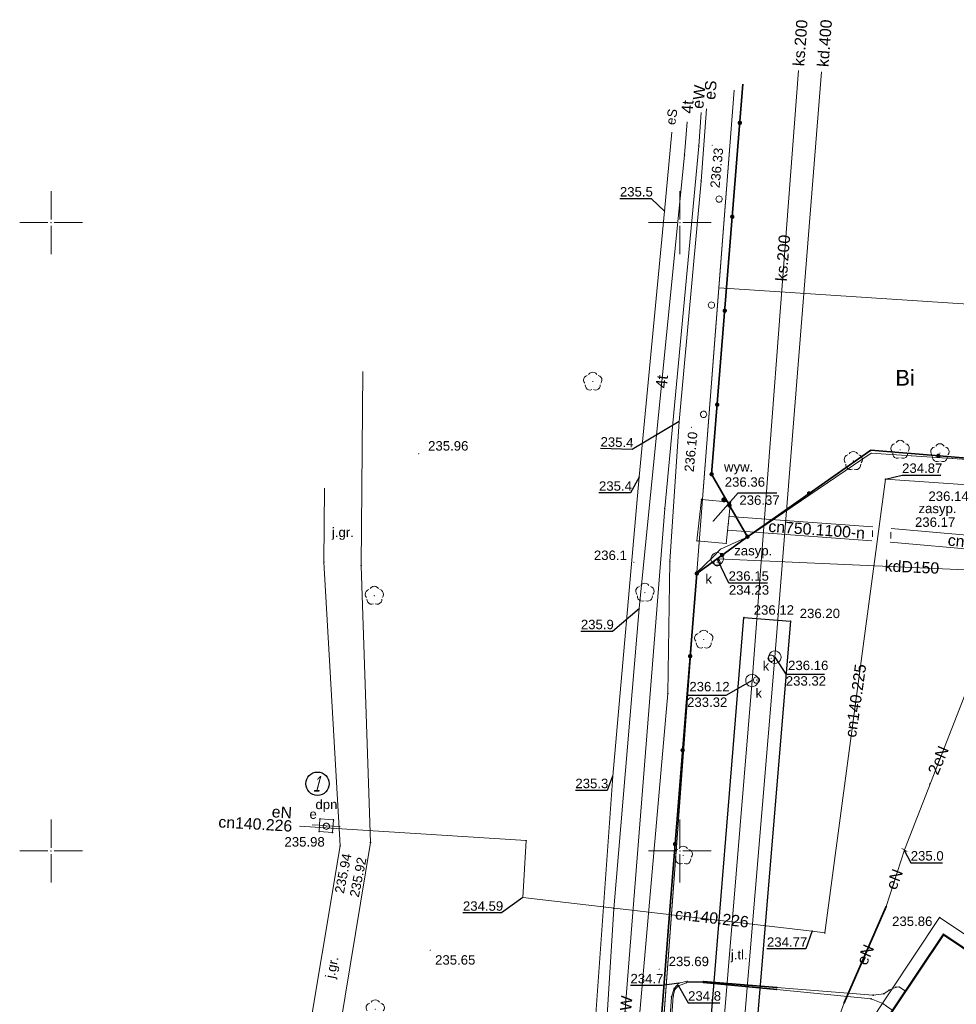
# Model space of a CAD drawing. Header units: metres. Extents: x 6603648 to 6604252, y 5739748 to 5740166.
# Tile 53 of 98: x 6603648 to 6603722, y 5740088 to 5740166. Entities that reach past the tile are written whole.
import ezdxf
from ezdxf.enums import TextEntityAlignment as Align

# ---------------------------------------------------------------- set-up
doc = ezdxf.new("R2010")
doc.units = ezdxf.units.M
doc.header["$PDSIZE"] = 0.75
doc.linetypes.add('ARK_LIN', pattern=[50, 50, 0])
doc.layers.get('0').update_dxf_attribs({"color": 252, "linetype": 'CONTINUOUS'})
for name, color, linetype, lineweight in [('GEPPGD', 252, 'CONTINUOUS', 18), ('GESBZO', 252, 'CONTINUOUS', 50), ('GESDZI', 252, 'CONTINUOUS', 18), ('GESUZY', 252, 'CONTINUOUS', 18), ('GESUZY_O', 252, 'CONTINUOUS', 18), ('GSLKOG', 252, 'CONTINUOUS', 35), ('GSLKRW', 252, 'CONTINUOUS', 25), ('GSPPRB', 252, 'CONTINUOUS', 18), ('GSPRDL', 252, 'CONTINUOUS', 18), ('GSPWPN', 252, 'CONTINUOUS', 13), ('GSPWPN_O', 252, 'CONTINUOUS', 13), ('GSPWPS', 252, 'CONTINUOUS', 13), ('GSPWPS_O', 252, 'CONTINUOUS', 13), ('GSSKOA', 252, 'CONTINUOUS', 18), ('GSSKOA_O', 252, 'CONTINUOUS', 18), ('GSSKOD', 252, 'CONTINUOUS', 18), ('GULCNP', 252, 'CONTINUOUS', 18), ('GULCNP_O', 252, 'CONTINUOUS', 18), ('GULENN', 252, 'CONTINUOUS', 18), ('GULENN_O', 252, 'CONTINUOUS', 18), ('GULEOR', 252, 'CONTINUOUS', 35), ('GULESN', 252, 'CONTINUOUS', 18), ('GULESN_O', 252, 'CONTINUOUS', 18), ('GULEWN', 252, 'CONTINUOUS', 18), ('GULEWN_O', 252, 'CONTINUOUS', 18), ('GULKDP', 252, 'CONTINUOUS', 18), ('GULKDP_O', 252, 'CONTINUOUS', 18), ('GULKSP', 252, 'CONTINUOUS', 18), ('GULKSP_O', 252, 'CONTINUOUS', 18), ('GULTPR', 252, 'CONTINUOUS', 18), ('GULTPR_O', 252, 'CONTINUOUS', 18), ('GUPCZC', 252, 'CONTINUOUS', 18), ('GUPENP_O', 252, 'CONTINUOUS', 18), ('GUPEWZ', 252, 'CONTINUOUS', 18), ('GUPEWZ_O', 252, 'CONTINUOUS', 18), ('GUPEZC', 252, 'CONTINUOUS', 18), ('GUPISL', 252, 'CONTINUOUS', 18), ('GUPKSD', 252, 'CONTINUOUS', 18), ('GUPKWZ', 252, 'CONTINUOUS', 18), ('GUPKWZ_O', 252, 'CONTINUOUS', 18), ('GUSETS', 252, 'CONTINUOUS', 25), ('GUSIKP', 252, 'CONTINUOUS', 18), ('PKT_ARK', 252, 'ARK_LIN', 18)]:
    doc.layers.add(name, color=color, linetype=linetype, lineweight=lineweight)
for name, color, linetype in [('GUPCSH', 252, 'CONTINUOUS'), ('GUPCSH_O', 252, 'CONTINUOUS'), ('GUPCWY', 252, 'CONTINUOUS'), ('GUPCWY_O', 252, 'CONTINUOUS'), ('GUPESH', 252, 'CONTINUOUS'), ('GUPESH_O', 252, 'CONTINUOUS'), ('GUPKSH', 252, 'CONTINUOUS'), ('GUPKSH_O', 252, 'CONTINUOUS'), ('GUPTSH', 252, 'CONTINUOUS'), ('GUPTSH_O', 252, 'CONTINUOUS'), ('GUPWSH_O', 252, 'CONTINUOUS'), ('GUPWZA_O', 252, 'CONTINUOUS')]:
    doc.layers.add(name, color=color, linetype=linetype)
doc.styles.add('Arial', font='arial.ttf')
doc.styles.add('GEOS_050', font='GEOS_050', dxfattribs={"oblique": 15, "height": 2.5})

# ---------------------------------------------------------------- blocks, each defined once
blk = doc.blocks.new('GSPPRB0')
blk.add_lwpolyline([(-0.007955, 0.0225), (0.007955, 0.0225), (0.0225, 0.007955), (0.0225, -0.007955), (0.007955, -0.0225), (-0.007955, -0.0225), (-0.0225, -0.007955), (-0.0225, 0.007955)], close=True)
blk = doc.blocks.new('GUPISL1_4')
blk.add_lwpolyline([(0.25, 0), (0.241481, -0.064705), (0.216506, -0.125), (0.176777, -0.176777), (0.125, -0.216506), (0.064705, -0.241481), (0, -0.25), (-0.064705, -0.241481), (-0.125, -0.216506), (-0.176777, -0.176777), (-0.216506, -0.125), (-0.241481, -0.064705), (-0.25, 0), (-0.241481, 0.064705), (-0.216506, 0.125), (-0.176777, 0.176777), (-0.125, 0.216506), (-0.064705, 0.241481), (0, 0.25), (0.064705, 0.241481), (0.125, 0.216506), (0.176777, 0.176777), (0.216506, 0.125), (0.241481, 0.064705)], close=True)
blk = doc.blocks.new('GUPCWY1')
blk.add_hatch(color=256).paths.add_polyline_path([(0, 0.2), (-0.051764, 0.193185), (-0.1, 0.173205), (-0.141421, 0.141421), (-0.173205, 0.1), (-0.193185, 0.051764), (-0.2, 0), (-0.193185, -0.051764), (-0.173205, -0.1), (-0.141421, -0.141421), (-0.1, -0.173205), (-0.051764, -0.193185), (0, -0.2), (0.051764, -0.193185), (0.1, -0.173205), (0.141421, -0.141421), (0.173205, -0.1), (0.193185, -0.051764), (0.2, 0), (0.193185, 0.051764), (0.173205, 0.1), (0.141421, 0.141421), (0.1, 0.173205), (0.051764, 0.193185)])
blk = doc.blocks.new('GUPESH1')
blk.add_hatch(color=256).paths.add_polyline_path([(0, 0.045), (-0.011647, 0.043467), (-0.0225, 0.038971), (-0.03182, 0.03182), (-0.038971, 0.0225), (-0.043467, 0.011647), (-0.045, 0), (-0.043467, -0.011647), (-0.038971, -0.0225), (-0.03182, -0.03182), (-0.0225, -0.038971), (-0.011647, -0.043467), (0, -0.045), (0.011647, -0.043467), (0.0225, -0.038971), (0.03182, -0.03182), (0.038971, -0.0225), (0.043467, -0.011647), (0.045, 0), (0.043467, 0.011647), (0.038971, 0.0225), (0.03182, 0.03182), (0.0225, 0.038971), (0.011647, 0.043467)])
blk = doc.blocks.new('GUPKWZ1_1')
blk.add_lwpolyline([(0.25, 0), (0.241481, -0.064705), (0.216506, -0.125), (0.176777, -0.176777), (0.125, -0.216506), (0.064705, -0.241481), (0, -0.25), (-0.064705, -0.241481), (-0.125, -0.216506), (-0.176777, -0.176777), (-0.216506, -0.125), (-0.241481, -0.064705), (-0.25, 0), (-0.241481, 0.064705), (-0.216506, 0.125), (-0.176777, 0.176777), (-0.125, 0.216506), (-0.064705, 0.241481), (0, 0.25), (0.064705, 0.241481), (0.125, 0.216506), (0.176777, 0.176777), (0.216506, 0.125), (0.241481, 0.064705)], close=True)
blk = doc.blocks.new('GUPKSD1_1')
blk.add_lwpolyline([(0.5, 0), (0.482963, -0.12941), (0.433013, -0.25), (0.353553, -0.353553), (0.25, -0.433013), (0.12941, -0.482963), (0, -0.5), (-0.12941, -0.482963), (-0.25, -0.433013), (-0.353553, -0.353553), (-0.433013, -0.25), (-0.482963, -0.12941), (-0.5, 0), (-0.482963, 0.12941), (-0.433013, 0.25), (-0.353553, 0.353553), (-0.25, 0.433013), (-0.12941, 0.482963), (0, 0.5), (0.12941, 0.482963), (0.25, 0.433013), (0.353553, 0.353553), (0.433013, 0.25), (0.482963, 0.12941)], close=True)
blk = doc.blocks.new('GSPRDL1')
blk.add_hatch(color=256).paths.add_polyline_path([(-0.045, 0), (-0.042798, -0.013906), (-0.036406, -0.02645), (-0.02645, -0.036406), (-0.013906, -0.042798), (0, -0.045), (0.013906, -0.042798), (0.02645, -0.036406), (0.036406, -0.02645), (0.042798, -0.013906), (0.045, 0), (0.042798, 0.013906), (0.036406, 0.02645), (0.02645, 0.036406), (0.013906, 0.042798), (0, 0.045), (-0.013906, 0.042798), (-0.02645, 0.036406), (-0.036406, 0.02645), (-0.042798, 0.013906)])
for points in [[(-0.646351, 0.068773), (-0.677512, 0.194901), (-0.663766, 0.324092), (-0.606763, 0.440839), (-0.513345, 0.531129), (-0.394725, 0.584125), (-0.265141, 0.593465)], [(-0.134326, 0.635969), (-0.024001, 0.70458), (0.103115, 0.731429), (0.231763, 0.713292), (0.346501, 0.652348), (0.433559, 0.55591), (0.482485, 0.435555)], [(0.563333, 0.324277), (0.662679, 0.240553), (0.727494, 0.127956), (0.75, 0), (0.727494, -0.127956), (0.662679, -0.240553), (0.563333, -0.324277)], [(-0.265141, -0.593465), (-0.394725, -0.584125), (-0.513345, -0.531129), (-0.606763, -0.440839), (-0.663766, -0.324092), (-0.677512, -0.194901), (-0.646351, -0.068773)], [(0.482485, -0.435555), (0.433559, -0.55591), (0.346501, -0.652348), (0.231763, -0.713292), (0.103115, -0.731429), (-0.024001, -0.70458), (-0.134326, -0.635969)]]:
    blk.add_lwpolyline(points)
blk = doc.blocks.new('GUPCSH1')
blk.add_hatch(color=256).paths.add_polyline_path([(0, 0.045), (-0.011647, 0.043467), (-0.0225, 0.038971), (-0.03182, 0.03182), (-0.038971, 0.0225), (-0.043467, 0.011647), (-0.045, 0), (-0.043467, -0.011647), (-0.038971, -0.0225), (-0.03182, -0.03182), (-0.0225, -0.038971), (-0.011647, -0.043467), (0, -0.045), (0.011647, -0.043467), (0.0225, -0.038971), (0.03182, -0.03182), (0.038971, -0.0225), (0.043467, -0.011647), (0.045, 0), (0.043467, 0.011647), (0.038971, 0.0225), (0.03182, 0.03182), (0.0225, 0.038971), (0.011647, 0.043467)])
blk = doc.blocks.new('GUPTSH1')
blk.add_hatch(color=256).paths.add_polyline_path([(0, 0.045), (-0.011647, 0.043467), (-0.0225, 0.038971), (-0.03182, 0.03182), (-0.038971, 0.0225), (-0.043467, 0.011647), (-0.045, 0), (-0.043467, -0.011647), (-0.038971, -0.0225), (-0.03182, -0.03182), (-0.0225, -0.038971), (-0.011647, -0.043467), (0, -0.045), (0.011647, -0.043467), (0.0225, -0.038971), (0.03182, -0.03182), (0.038971, -0.0225), (0.043467, -0.011647), (0.045, 0), (0.043467, 0.011647), (0.038971, 0.0225), (0.03182, 0.03182), (0.0225, 0.038971), (0.011647, 0.043467)])
blk = doc.blocks.new('GSPWPS1')
blk.add_hatch(color=256).paths.add_polyline_path([(0, 0.045), (-0.011647, 0.043467), (-0.0225, 0.038971), (-0.03182, 0.03182), (-0.038971, 0.0225), (-0.043467, 0.011647), (-0.045, 0), (-0.043467, -0.011647), (-0.038971, -0.0225), (-0.03182, -0.03182), (-0.0225, -0.038971), (-0.011647, -0.043467), (0, -0.045), (0.011647, -0.043467), (0.0225, -0.038971), (0.03182, -0.03182), (0.038971, -0.0225), (0.043467, -0.011647), (0.045, 0), (0.043467, 0.011647), (0.038971, 0.0225), (0.03182, 0.03182), (0.0225, 0.038971), (0.011647, 0.043467)])
blk = doc.blocks.new('GUPEWZ1_1')
blk.add_lwpolyline([(0.25, 0), (0.241481, -0.064705), (0.216506, -0.125), (0.176777, -0.176777), (0.125, -0.216506), (0.064705, -0.241481), (0, -0.25), (-0.064705, -0.241481), (-0.125, -0.216506), (-0.176777, -0.176777), (-0.216506, -0.125), (-0.241481, -0.064705), (-0.25, 0), (-0.241481, 0.064705), (-0.216506, 0.125), (-0.176777, 0.176777), (-0.125, 0.216506), (-0.064705, 0.241481), (0, 0.25), (0.064705, 0.241481), (0.125, 0.216506), (0.176777, 0.176777), (0.216506, 0.125), (0.241481, 0.064705)], close=True)
blk = doc.blocks.new('GEPPGD1_2')
blk.add_hatch(color=256).paths.add_polyline_path([(-0.045, 0), (-0.042798, -0.013906), (-0.036406, -0.02645), (-0.02645, -0.036406), (-0.013906, -0.042798), (0, -0.045), (0.013906, -0.042798), (0.02645, -0.036406), (0.036406, -0.02645), (0.042798, -0.013906), (0.045, 0), (0.042798, 0.013906), (0.036406, 0.02645), (0.02645, 0.036406), (0.013906, 0.042798), (0, 0.045), (-0.013906, 0.042798), (-0.02645, 0.036406), (-0.036406, 0.02645), (-0.042798, 0.013906)])
blk = doc.blocks.new('GUPKSH1')
blk.add_hatch(color=256).paths.add_polyline_path([(0, 0.045), (-0.011647, 0.043467), (-0.0225, 0.038971), (-0.03182, 0.03182), (-0.038971, 0.0225), (-0.043467, 0.011647), (-0.045, 0), (-0.043467, -0.011647), (-0.038971, -0.0225), (-0.03182, -0.03182), (-0.0225, -0.038971), (-0.011647, -0.043467), (0, -0.045), (0.011647, -0.043467), (0.0225, -0.038971), (0.03182, -0.03182), (0.038971, -0.0225), (0.043467, -0.011647), (0.045, 0), (0.043467, 0.011647), (0.038971, 0.0225), (0.03182, 0.03182), (0.0225, 0.038971), (0.011647, 0.043467)])
blk = doc.blocks.new('GUPCZC1')
blk.add_lwpolyline([(0, 0.25), (0, -0.25)])
blk = doc.blocks.new('GUPEZC1')
blk.add_lwpolyline([(0, 0.25), (0, -0.25)])
blk = doc.blocks.new('GSPWPN1')
blk.add_hatch(color=256).paths.add_polyline_path([(0, 0.045), (-0.011647, 0.043467), (-0.0225, 0.038971), (-0.03182, 0.03182), (-0.038971, 0.0225), (-0.043467, 0.011647), (-0.045, 0), (-0.043467, -0.011647), (-0.038971, -0.0225), (-0.03182, -0.03182), (-0.0225, -0.038971), (-0.011647, -0.043467), (0, -0.045), (0.011647, -0.043467), (0.0225, -0.038971), (0.03182, -0.03182), (0.038971, -0.0225), (0.043467, -0.011647), (0.045, 0), (0.043467, 0.011647), (0.038971, 0.0225), (0.03182, 0.03182), (0.0225, 0.038971), (0.011647, 0.043467)])
blk = doc.blocks.new('GSLKOG2')
blk.add_hatch(color=256).paths.add_polyline_path([(0, 0.175), (-0.045293, 0.169037), (-0.0875, 0.151554), (-0.123744, 0.123744), (-0.151554, 0.0875), (-0.169037, 0.045293), (-0.175, 0), (-0.169037, -0.045293), (-0.151554, -0.0875), (-0.123744, -0.123744), (-0.0875, -0.151554), (-0.045293, -0.169037), (0, -0.175), (0.045293, -0.169037), (0.0875, -0.151554), (0.123744, -0.123744), (0.151554, -0.0875), (0.169037, -0.045293), (0.175, 0), (0.169037, 0.045293), (0.151554, 0.0875), (0.123744, 0.123744), (0.0875, 0.151554), (0.045293, 0.169037)])
blk = doc.blocks.new('GSLKOG1')
blk.add_hatch(color=256).paths.add_polyline_path([(0, 0.175), (-0.045293, 0.169037), (-0.0875, 0.151554), (-0.123744, 0.123744), (-0.151554, 0.0875), (-0.169037, 0.045293), (-0.175, 0), (-0.169037, -0.045293), (-0.151554, -0.0875), (-0.123744, -0.123744), (-0.0875, -0.151554), (-0.045293, -0.169037), (0, -0.175), (0.045293, -0.169037), (0.0875, -0.151554), (0.123744, -0.123744), (0.151554, -0.0875), (0.169037, -0.045293), (0.175, 0), (0.169037, 0.045293), (0.151554, 0.0875), (0.123744, 0.123744), (0.0875, 0.151554), (0.045293, 0.169037)])
blk = doc.blocks.new('SLOGR')
blk.add_hatch(color=256).paths.add_polyline_path([(-0.05, 0), (-0.047553, -0.015451), (-0.040451, -0.029389), (-0.029389, -0.040451), (-0.015451, -0.047553), (0, -0.05), (0.015451, -0.047553), (0.029389, -0.040451), (0.040451, -0.029389), (0.047553, -0.015451), (0.05, 0), (0.047553, 0.015451), (0.040451, 0.029389), (0.029389, 0.040451), (0.015451, 0.047553), (0, 0.05), (-0.015451, 0.047553), (-0.029389, 0.040451), (-0.040451, 0.029389), (-0.047553, 0.015451)])
blk = doc.blocks.new('ASS_SYM', base_point=(826.5, 303.25))
at = {"layer": 'PKT_ARK'}
for p, q in [((826.5, 303.5), (826.5, 305.75)), ((826.25, 303.25), (824, 303.25)), ((826.75, 303.25), (829, 303.25)), ((826.5, 303), (826.5, 300.75))]:
    blk.add_line(p, q, dxfattribs=at)
blk.add_point((826.5, 303.25), dxfattribs=at)
blk.add_point((826.5, 303.25), dxfattribs=at)

msp = doc.modelspace()

# ---------------------------------------------------------------- linework, layer by layer
msp.add_circle((6603671.182, 5740105.356), 0.928)
at = {"layer": 'GESBZO'}
msp.add_lwpolyline([(6603705.07, 5740069.59), (6603707.31, 5740068.07), (6603712.5, 5740064.58), (6603712.94, 5740064.28), (6603728.85, 5740088.08), (6603728.5, 5740088.32), (6603725.42, 5740090.37), (6603720.97, 5740093.36)], close=True, dxfattribs=at)
at = {"layer": 'GESDZI'}
for p, q in [((6603705.45, 5740125.02), (6603715.21, 5740131.65)), ((6603715.21, 5740131.65), (6603718.41, 5740131.44)), ((6603718.41, 5740131.44), (6603733.38, 5740130.47)), ((6603703.24, 5740124.01), (6603705.45, 5740125.02)), ((6603702.62, 5740123.39), (6603703.24, 5740124.01)), ((6603701.36, 5740122.17), (6603702.62, 5740123.39)), ((6603692.92, 5740008.31), (6603701.36, 5740122.17))]:
    msp.add_line(p, q, dxfattribs=at)
for points in [[(6603704.324, 5740160.549), (6603701.36, 5740122.17), (6603692.92, 5740008.31), (6603701.42, 5739966.51), (6603701.39, 5739966.18), (6603691.714, 5739863.768)], [(6603967.36, 5740144.898), (6603974.25, 5740114.35), (6603945.5, 5740116.26), (6603907.39, 5740118.81), (6603870.28, 5740121.29), (6603812.44, 5740125.15), (6603802.42, 5740125.83), (6603751.71, 5740129.25), (6603733.38, 5740130.47), (6603718.41, 5740131.44), (6603715.21, 5740131.65), (6603705.45, 5740125.02), (6603703.24, 5740124.01), (6603702.62, 5740123.39), (6603701.36, 5740122.17), (6603704.324, 5740160.549)]]:
    msp.add_lwpolyline(points, dxfattribs=at)
at = {"layer": 'GESUZY'}
for points in [[(6603704.324, 5740160.549), (6603703.109, 5740144.81), (6603701.36, 5740122.17), (6603692.92, 5740008.31), (6603701.42, 5739966.51), (6603701.39, 5739966.18), (6603691.714, 5739863.768)], [(6603967.36, 5740144.898), (6603974.25, 5740114.35), (6603945.5, 5740116.26), (6603907.39, 5740118.81), (6603870.28, 5740121.29), (6603812.44, 5740125.15), (6603802.42, 5740125.83), (6603751.71, 5740129.25), (6603752.5, 5740141.56), (6603703.109, 5740144.81), (6603704.324, 5740160.549)], [(6603701.42, 5739966.51), (6603692.92, 5740008.31), (6603701.36, 5740122.17), (6603702.62, 5740123.39), (6603703.24, 5740124.01), (6603705.45, 5740125.02), (6603715.21, 5740131.65), (6603718.41, 5740131.44), (6603733.38, 5740130.47), (6603751.71, 5740129.25), (6603802.42, 5740125.83), (6603812.44, 5740125.15), (6603870.28, 5740121.29), (6603907.39, 5740118.81), (6603945.5, 5740116.26), (6603974.25, 5740114.35), (6604018.05, 5740111.43), (6604045.72, 5740109.58), (6604090.22, 5740106.61)]]:
    msp.add_lwpolyline(points, dxfattribs=at)
msp.add_lwpolyline([(6603701.36, 5740122.17), (6603703.109, 5740144.81), (6603752.5, 5740141.56), (6603751.71, 5740129.25), (6603733.38, 5740130.47), (6603718.41, 5740131.44), (6603715.21, 5740131.65), (6603705.45, 5740125.02), (6603703.24, 5740124.01), (6603702.62, 5740123.39)], close=True, dxfattribs=at)
at = {"layer": 'GSLKOG'}
for points in [[(6603705.014, 5740161.018), (6603702.53, 5740129.98)], [(6603701.35, 5740122.08), (6603705.37, 5740125.01), (6603715.183, 5740131.882), (6603733.403, 5740130.394), (6603751.692, 5740129.17), (6603779.344, 5740127.384), (6603806.326, 5740125.575)], [(6603702.53, 5740129.98), (6603705.37, 5740125.01)], [(6603719.265, 5739878.713), (6603713.74, 5739905.82), (6603710.886, 5739920.094), (6603709.692, 5739926.138), (6603706.943, 5739939.546), (6603702.52, 5739961.061), (6603698.684, 5739980.298), (6603695.151, 5739996.89), (6603692.923, 5740008.238), (6603693.465, 5740018.621), (6603694.366, 5740032.062), (6603695.773, 5740054.164), (6603697.507, 5740073.423), (6603699.096, 5740093.969), (6603701.35, 5740122.08)]]:
    msp.add_lwpolyline(points, dxfattribs=at)
at = {"layer": 'GSLKRW'}
msp.add_lwpolyline([(6603719.623, 5739907.764), (6603719.37, 5739910.02), (6603718.01, 5739918.93), (6603716.84, 5739924.9, 0.18154), (6603714.02, 5739930.19, -0.269275), (6603711.34, 5739939.4, 0.039751), (6603711.22, 5739941.45), (6603709.62, 5739949.73), (6603696.41, 5740012.1), (6603705.1, 5740118.58), (6603708.8, 5740118.29), (6603704.84, 5740070.9), (6603702.4, 5740041.46), (6603700.14, 5740012.41), (6603713.04, 5739950.38, 0.051914), (6603714.01, 5739946.48, 0.188776), (6603715.42, 5739945.03, 0.298634), (6603717.12, 5739945.95), (6603717.71, 5739946.86), (6603718.42, 5739947.99), (6603718.75, 5739939.7)], format="xyb", dxfattribs=at)
at = {"layer": 'GSSKOA'}
for points in [[(6603693.65, 5739966.86), (6603682.44, 5739987.43), (6603681.31, 5740005.34), (6603677.31, 5740025.55), (6603672.73, 5740040.63), (6603674.59, 5740066.4), (6603672.59, 5740083.62), (6603675.4, 5740100.67), (6603674.66, 5740122.7), (6603674.78, 5740138.164)], [(6603671.753, 5740128.881), (6603671.7, 5740122.99), (6603672.99, 5740100.41), (6603670.12, 5740083.27), (6603671.92, 5740066.3), (6603669.91, 5740040.64), (6603674.76, 5740025.35), (6603678.31, 5740004.67), (6603679.81, 5739986.55), (6603691.1, 5739965.5)]]:
    msp.add_lwpolyline(points, dxfattribs=at)
msp.add_lwpolyline([(6603700.14, 5740012.41), (6603702.4, 5740041.46), (6603704.84, 5740070.9), (6603708.8, 5740118.29), (6603705.1, 5740118.58), (6603696.41, 5740012.1), (6603709.62, 5739949.73), (6603713.04, 5739950.38)], close=True, dxfattribs=at)
at = {"layer": 'GSSKOD'}
for points in [[(6603704.84, 5740070.9), (6603720.66, 5740094.71), (6603725.86, 5740091.24), (6603726.2, 5740091.73), (6603731.02, 5740088.51), (6603714.22, 5740063.42), (6603723.23, 5740057.39), (6603714.64, 5740044.58), (6603715.18, 5740044.25), (6603709.86, 5740036.43), (6603702.4, 5740041.46)], [(6603707.31, 5740068.07), (6603706.34, 5740066.62), (6603711.52, 5740063.14), (6603712.5, 5740064.58), (6603712.94, 5740064.28), (6603728.85, 5740088.08), (6603728.5, 5740088.32), (6603729.21, 5740089.38), (6603727.51, 5740090.52), (6603726.14, 5740091.44), (6603725.42, 5740090.37), (6603720.97, 5740093.36), (6603705.07, 5740069.59)]]:
    msp.add_lwpolyline(points, close=True, dxfattribs=at)
at = {"layer": 'GULCNP'}
for points in [[(6603710.517, 5740093.625), (6603711.524, 5740093.486), (6603716.344, 5740129.589), (6603749.32, 5740127.305), (6603767.214, 5740126.064), (6603777.687, 5740125.398), (6603792.698, 5740124.572), (6603803.308, 5740124.244), (6603813.871, 5740123.95), (6603823.96, 5740123.353)], [(6603703.912, 5740126.609), (6603715.359, 5740125.789)], [(6603703.793, 5740125.515), (6603715.281, 5740124.691)], [(6603716.818, 5740125.668), (6603739.45, 5740123.673), (6603738.749, 5740111.872)], [(6603716.722, 5740124.572), (6603738.288, 5740122.671), (6603737.651, 5740111.937)], [(6603669.758, 5740101.97), (6603687.776, 5740100.823), (6603687.506, 5740096.307), (6603710.517, 5740093.625)]]:
    msp.add_lwpolyline(points, dxfattribs=at)
at = {"layer": 'GULENN'}
for points in [[(6603717.86, 5740100.08), (6603724.13, 5740116.15), (6603729.2, 5740115.86), (6603738.6, 5740115.26), (6603743.89, 5740114.82), (6603746.73, 5740114.62), (6603749.06, 5740116.54), (6603753.61, 5740120.08), (6603756.18, 5740121.94), (6603770.57, 5740121.53), (6603785.78, 5740111.4), (6603803.77, 5740099.37), (6603816.62, 5740090.76)], [(6603670.763, 5740102.081), (6603671.345, 5740102.045), (6603671.88, 5740102.01), (6603672.41, 5740101.98), (6603672.992, 5740101.944)], [(6603709.42, 5740076.1), (6603708.93, 5740076.43), (6603707.6, 5740077.42), (6603707.63, 5740078.1), (6603707.98, 5740078.77), (6603710.79, 5740081.3), (6603711.95, 5740082.7), (6603712.27, 5740083.46), (6603712.16, 5740084.35), (6603712.14, 5740085.36), (6603713.07, 5740087.91), (6603716.42, 5740095.58), (6603717.86, 5740100.08)], [(6603709.34, 5740075.97), (6603708.82, 5740076.32), (6603707.6, 5740077.42), (6603707.63, 5740078.1), (6603707.98, 5740078.77), (6603710.79, 5740081.3), (6603711.95, 5740082.7), (6603712.27, 5740083.46), (6603712.16, 5740084.35), (6603712.14, 5740085.36), (6603713.07, 5740087.91), (6603716.42, 5740095.58), (6603717.86, 5740100.08)]]:
    msp.add_lwpolyline(points, dxfattribs=at)
at = {"layer": 'GULEOR'}
for points in [[(6603716.42, 5740095.58), (6603713.07, 5740087.91)], [(6603707.71, 5740089.13), (6603701.87, 5740089.62)], [(6603707.7, 5740088.97), (6603701.88, 5740089.53)]]:
    msp.add_lwpolyline(points, dxfattribs=at)
at = {"layer": 'GULESN'}
for points in [[(6603717.379, 5739884.591), (6603713.813, 5739902.234), (6603709.2, 5739924.766), (6603703.779, 5739951.216), (6603698.635, 5739976.702), (6603693.794, 5740000.208), (6603692.136, 5740008.341), (6603692.544, 5740022.334), (6603693.234, 5740031.742), (6603693.839, 5740040.002), (6603694.116, 5740042.536), (6603694.195, 5740045.472), (6603694.487, 5740056.643), (6603696.338, 5740081.74), (6603699.047, 5740112.527), (6603699.215, 5740123.042), (6603699.938, 5740134.181), (6603701.7, 5740153.306), (6603702.115, 5740159.049)], [(6603698.6, 5739971.8), (6603695.46, 5739988.24), (6603694.5, 5739989.78), (6603693.18, 5739992.07), (6603692.66, 5739994.23), (6603691.23, 5740000.55), (6603689.86, 5740008.58), (6603690.62, 5740031.78), (6603690.87, 5740044.5), (6603691.83, 5740059.6), (6603692.96, 5740081.83), (6603694.66, 5740105.96), (6603696.77, 5740129.76), (6603698.78, 5740150.92), (6603699.372, 5740157.185)], [(6603717.95, 5740088.84), (6603717.44, 5740089.18), (6603717.18, 5740089.17), (6603716.65, 5740088.93), (6603716.22, 5740088.64), (6603715.38, 5740088.52), (6603707.71, 5740089.13), (6603701.87, 5740089.62), (6603700.58, 5740089.63), (6603699.93, 5740089.48), (6603699.54, 5740089.07), (6603699.33, 5740088.4), (6603698.45, 5740076.1), (6603695.76, 5740040.28), (6603695.51, 5740027.84), (6603695.52, 5740020.39), (6603695.12, 5740014.3), (6603694.93, 5740012.81), (6603694.94, 5740011.25), (6603697.72, 5739997.29), (6603698.03, 5739996.12), (6603697.97, 5739995.1)], [(6603716.93, 5740087.32), (6603716.43, 5740087.66), (6603716.14, 5740087.86), (6603715.22, 5740088.23), (6603707.7, 5740088.97), (6603701.88, 5740089.53), (6603700.53, 5740089.52), (6603699.9, 5740089.27), (6603699.61, 5740088.98), (6603699.48, 5740088.47), (6603698.66, 5740076.1), (6603695.88, 5740040.31), (6603695.74, 5740027.6), (6603695.62, 5740020.36), (6603695.36, 5740014.2), (6603695.17, 5740012.83), (6603695.16, 5740011.14), (6603697.85, 5739997.33), (6603698.42, 5739995.86), (6603698.05, 5739994.71)]]:
    msp.add_lwpolyline(points, dxfattribs=at)
at = {"layer": 'GULEWN'}
for p, q in [((6603701.509, 5740156.092), (6603701.703, 5740158.769)), ((6603698.794, 5740127.242), (6603701.509, 5740156.092)), ((6603692.25, 5740044.46), (6603698.794, 5740127.242))]:
    msp.add_line(p, q, dxfattribs=at)
at = {"layer": 'GULKDP'}
for points in [[(6603777.757, 5739819.752), (6603779.27, 5739834.54), (6603781.34, 5739854.48), (6603739.85, 5739865.22), (6603725.67, 5739897.5), (6603719.16, 5739923.08), (6603711.57, 5739952.81), (6603705.46, 5739984.06), (6603699.45, 5740014.69), (6603703.39, 5740065.66), (6603707.55, 5740115.42), (6603711.278, 5740161.991)], [(6603702.97, 5740123.247), (6603729.85, 5740122.041)]]:
    msp.add_lwpolyline(points, dxfattribs=at)
at = {"layer": 'GULKSP'}
msp.add_lwpolyline([(6603787.705, 5739819.089), (6603789.77, 5739850.36), (6603764.29, 5739857.04), (6603737.51, 5739864.02), (6603724.57, 5739895.18), (6603717.7, 5739922.45), (6603709.7, 5739954.04), (6603703.98, 5739982.97), (6603697.59, 5740015.56), (6603701.63, 5740063.88), (6603705.74, 5740113.57), (6603709.426, 5740162.111)], dxfattribs=at)
at = {"layer": 'GULTPR'}
msp.add_lwpolyline([(6603700.587, 5740158.011), (6603700.37, 5740155.39), (6603696.76, 5740119.3), (6603694.75, 5740095.41), (6603692.92, 5740066.2), (6603691.63, 5740043.89), (6603691.942, 5740035.65)], dxfattribs=at)
at = {"layer": 'GUPCSH_O', "flags": 128}
for points in [[(6603716.343, 5740129.593), (6603717.674, 5740129.91), (6603720.754, 5740129.91)], [(6603702.66, 5740126.236), (6603704.629, 5740128.494), (6603707.709, 5740128.494)], [(6603687.506, 5740096.307), (6603685.829, 5740095.074), (6603682.749, 5740095.074)], [(6603710.51, 5740093.637), (6603710.008, 5740092.209), (6603706.928, 5740092.209)]]:
    msp.add_lwpolyline(points, dxfattribs=at)
at = {"layer": 'GUPESH_O', "flags": 128}
for points in [[(6603698.78, 5740150.92), (6603697.751, 5740151.902), (6603695.231, 5740151.902)], [(6603699.938, 5740134.181), (6603696.197, 5740131.946), (6603693.678, 5740132.016)], [(6603696.761, 5740129.754), (6603696.088, 5740128.493), (6603693.568, 5740128.493)], [(6603694.655, 5740105.954), (6603694.211, 5740104.826), (6603691.691, 5740104.826)], [(6603717.837, 5740100.068), (6603718.361, 5740099.066), (6603720.881, 5740099.066)], [(6603699.93, 5740089.48), (6603698.593, 5740089.298), (6603696.073, 5740089.298)], [(6603699.9, 5740089.27), (6603700.657, 5740087.92), (6603703.177, 5740087.92)]]:
    msp.add_lwpolyline(points, dxfattribs=at)
at = {"layer": 'GUPKSH_O', "flags": 128}
for points in [[(6603703.898, 5740121.319), (6603702.97, 5740123.247)], [(6603706.978, 5740121.319), (6603706.978, 5740121.319), (6603703.898, 5740121.319)], [(6603707.55, 5740115.42), (6603708.427, 5740114.08), (6603711.507, 5740114.08)], [(6603705.74, 5740113.57), (6603703.655, 5740112.385), (6603700.575, 5740112.385)]]:
    msp.add_lwpolyline(points, dxfattribs=at)
at = {"layer": 'GUPTSH_O', "flags": 128}
msp.add_lwpolyline([(6603696.791, 5740119.3), (6603694.647, 5740117.476), (6603692.127, 5740117.476)], dxfattribs=at)
at = {"layer": 'GUSETS'}
msp.add_lwpolyline([(6603705.07, 5740069.59), (6603707.31, 5740068.07), (6603712.5, 5740064.58), (6603712.94, 5740064.28), (6603728.85, 5740088.08), (6603728.5, 5740088.32), (6603725.42, 5740090.37), (6603720.97, 5740093.36)], close=True, dxfattribs=at)
at = {"layer": 'GUSIKP'}
for points in [[(6603701.731, 5740127.968), (6603704.02, 5740127.744), (6603703.695, 5740124.477), (6603701.361, 5740124.67)], [(6603671.38, 5740102.55), (6603672.45, 5740102.48), (6603672.37, 5740101.48), (6603671.31, 5740101.54)]]:
    msp.add_lwpolyline(points, close=True, dxfattribs=at)

# ---------------------------------------------------------------- block references
at = {"layer": 'GEPPGD', "rotation": 90}
for p in [(6603715.21, 5740131.65), (6603718.41, 5740131.44), (6603705.45, 5740125.02), (6603703.24, 5740124.01), (6603702.62, 5740123.39), (6603701.36, 5740122.17)]:
    msp.add_blockref('GEPPGD1_2', p, dxfattribs=at)
at = {"layer": 'GSLKOG'}
for name, p, rotation in [('GSLKOG2', (6603704.767, 5740157.938), 265.4249241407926), ('GSLKOG2', (6603704.767, 5740157.938), 265.4249241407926), ('GSLKOG2', (6603704.169, 5740150.462), 265.4249241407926), ('GSLKOG2', (6603704.169, 5740150.462), 265.4249241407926), ('GSLKOG2', (6603703.571, 5740142.986), 265.4249241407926), ('GSLKOG2', (6603703.571, 5740142.986), 265.4249241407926), ('GSLKOG2', (6603702.973, 5740135.51), 265.4249241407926), ('GSLKOG2', (6603702.973, 5740135.51), 265.4249241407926), ('GSLKOG2', (6603720.556, 5740131.443), 355.3292024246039), ('GSLKOG2', (6603720.556, 5740131.443), 355.3292024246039), ('GSLKOG1', (6603702.53, 5740129.98), 299.7448812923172), ('GSLKOG1', (6603702.53, 5740129.98), 265.4249241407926), ('GSLKOG2', (6603710.277, 5740128.446), 35.00368099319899), ('GSLKOG2', (6603710.277, 5740128.446), 35.00368099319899), ('GSLKOG2', (6603703.95, 5740127.495), 299.7448812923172), ('GSLKOG2', (6603703.95, 5740127.495), 299.7448812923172), ('GSLKOG1', (6603705.37, 5740125.01), 299.7448812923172), ('GSLKOG2', (6603703.36, 5740123.545), 36.0866506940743), ('GSLKOG2', (6603703.36, 5740123.545), 36.0866506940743), ('GSLKOG1', (6603701.35, 5740122.08), 36.0866506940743), ('GSLKOG1', (6603701.35, 5740122.08), 85.41539356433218), ('GSLKOG2', (6603700.822, 5740115.5), 85.41539356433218), ('GSLKOG2', (6603700.822, 5740115.5), 85.41539356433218), ('GSLKOG2', (6603700.223, 5740108.024), 85.41539356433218), ('GSLKOG2', (6603700.223, 5740108.024), 85.41539356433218), ('GSLKOG2', (6603699.623, 5740100.548), 85.41539356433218), ('GSLKOG2', (6603699.623, 5740100.548), 85.41539356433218)]:
    msp.add_blockref(name, p, dxfattribs=dict(at, rotation=rotation))
at = {"layer": 'GSLKOG', "xscale": 3.5, "yscale": 3.5, "rotation": 264.8748231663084}
msp.add_blockref('SLOGR', (6603703.95, 5740127.495), dxfattribs=at)
at = {"layer": 'GSPPRB', "rotation": 90}
for p in [(6603701.509, 5740156.092), (6603700.37, 5740155.39), (6603701.7, 5740153.306), (6603698.78, 5740150.92), (6603696.77, 5740129.76), (6603702.53, 5740129.98), (6603716.344, 5740129.589), (6603701.731, 5740127.968), (6603704.02, 5740127.744), (6603698.794, 5740127.242), (6603703.853, 5740126.062), (6603701.361, 5740124.67), (6603703.695, 5740124.477), (6603705.37, 5740125.01), (6603671.7, 5740122.99), (6603674.66, 5740122.7), (6603699.215, 5740123.042), (6603701.35, 5740122.08), (6603705.1, 5740118.58), (6603708.8, 5740118.29), (6603699.047, 5740112.527), (6603694.66, 5740105.96), (6603671.38, 5740102.55), (6603672.45, 5740102.48), (6603671.31, 5740101.54), (6603672.37, 5740101.48), (6603687.776, 5740100.823), (6603672.99, 5740100.41), (6603675.4, 5740100.67), (6603694.75, 5740095.41), (6603716.42, 5740095.58), (6603720.66, 5740094.71), (6603710.517, 5740093.625), (6603711.524, 5740093.486), (6603720.97, 5740093.36), (6603699.54, 5740089.07), (6603699.9, 5740089.27), (6603699.93, 5740089.48), (6603700.53, 5740089.52), (6603700.58, 5740089.63), (6603701.87, 5740089.62), (6603701.88, 5740089.53), (6603707.71, 5740089.13), (6603717.18, 5740089.17), (6603717.44, 5740089.18), (6603699.33, 5740088.4), (6603699.48, 5740088.47), (6603699.61, 5740088.98), (6603707.7, 5740088.97), (6603715.22, 5740088.23), (6603715.38, 5740088.52), (6603716.22, 5740088.64), (6603716.65, 5740088.93), (6603713.07, 5740087.91), (6603716.14, 5740087.86)]:
    msp.add_blockref('GSPPRB0', p, dxfattribs=at)
at = {"layer": 'GSPRDL', "rotation": 90}
for p in [(6603693.072, 5740137.357), (6603717.519, 5740131.926), (6603720.685, 5740131.659), (6603713.796, 5740131.031), (6603697.222, 5740120.556), (6603675.705, 5740120.313), (6603701.898, 5740116.829), (6603700.272, 5740099.643), (6603675.779, 5740087.414)]:
    msp.add_blockref('GSPRDL1', p, dxfattribs=at)
at = {"layer": 'GSPWPN', "rotation": 90}
msp.add_blockref('GSPWPN1', (6603696.35, 5740122.97), dxfattribs=at)
at = {"layer": 'GSPWPS', "rotation": 90}
for p in [(6603702.57, 5740156.15), (6603700.92, 5740133.71), (6603679.23, 5740131.61), (6603705.125, 5740118.551), (6603708.784, 5740118.279), (6603672.99, 5740100.41), (6603675.4, 5740100.67), (6603720.66, 5740094.71), (6603680.15, 5740092.1), (6603698.36, 5740090.59)]:
    msp.add_blockref('GSPWPS1', p, dxfattribs=at)
at = {"layer": 'GUPCSH', "rotation": 90}
for p in [(6603716.344, 5740129.589), (6603703.5, 5740127.937), (6603702.66, 5740126.236), (6603687.776, 5740100.823), (6603687.506, 5740096.307), (6603710.517, 5740093.625)]:
    msp.add_blockref('GUPCSH1', p, dxfattribs=at)
at = {"layer": 'GUPCWY', "rotation": 177.1092720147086}
msp.add_blockref('GUPCWY1', (6603703.5, 5740127.937), dxfattribs=at)
at = {"layer": 'GUPCZC'}
for p in [(6603715.32, 5740125.24), (6603716.77, 5740125.12)]:
    msp.add_blockref('GUPCZC1', p, dxfattribs=at)
at = {"layer": 'GUPESH', "rotation": 90}
for p in [(6603701.509, 5740156.092), (6603701.7, 5740153.306), (6603698.78, 5740150.92), (6603699.938, 5740134.181), (6603696.77, 5740129.76), (6603699.047, 5740112.527), (6603694.66, 5740105.96), (6603719.87, 5740105.33), (6603671.89, 5740101.97), (6603717.86, 5740100.08), (6603716.42, 5740095.58), (6603699.54, 5740089.07), (6603699.61, 5740088.98), (6603699.9, 5740089.27), (6603699.93, 5740089.48), (6603700.53, 5740089.52), (6603700.58, 5740089.63), (6603701.87, 5740089.62), (6603701.88, 5740089.53), (6603707.7, 5740088.97), (6603707.71, 5740089.13), (6603717.44, 5740089.18), (6603699.33, 5740088.4), (6603699.48, 5740088.47), (6603715.22, 5740088.23), (6603715.38, 5740088.52), (6603716.22, 5740088.64), (6603716.65, 5740088.93), (6603713.07, 5740087.91), (6603716.14, 5740087.86)]:
    msp.add_blockref('GUPESH1', p, dxfattribs=at)
at = {"layer": 'GUPEWZ', "rotation": 90}
msp.add_blockref('GUPEWZ1_1', (6603671.89, 5740101.97), dxfattribs=at)
at = {"layer": 'GUPEZC', "rotation": 59.64954215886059}
msp.add_blockref('GUPEZC1', (6603717.86, 5740100.08), dxfattribs=at)
at = {"layer": 'GUPISL', "rotation": 90}
for p in [(6603703.125, 5740151.87), (6603702.514, 5740143.432), (6603701.886, 5740134.745)]:
    msp.add_blockref('GUPISL1_4', p, dxfattribs=at)
at = {"layer": 'GUPKSD', "rotation": 90}
for p in [(6603702.97, 5740123.247), (6603707.55, 5740115.42), (6603705.74, 5740113.57)]:
    msp.add_blockref('GUPKSD1_1', p, dxfattribs=at)
at = {"layer": 'GUPKSH', "rotation": 90}
for p in [(6603702.966, 5740122.942), (6603702.97, 5740123.247), (6603707.26, 5740115.33), (6603707.55, 5740115.42), (6603705.74, 5740113.57), (6603706.09, 5740113.6)]:
    msp.add_blockref('GUPKSH1', p, dxfattribs=at)
at = {"layer": 'GUPKWZ', "rotation": 90}
for p in [(6603702.966, 5740122.942), (6603707.26, 5740115.33), (6603706.09, 5740113.6)]:
    msp.add_blockref('GUPKWZ1_1', p, dxfattribs=at)
at = {"layer": 'GUPTSH', "rotation": 90}
for p in [(6603700.37, 5740155.39), (6603696.76, 5740119.3), (6603694.75, 5740095.41)]:
    msp.add_blockref('GUPTSH1', p, dxfattribs=at)
at = {"layer": 'PKT_ARK'}
for p in [(6603650, 5740150), (6603700, 5740150), (6603650, 5740100), (6603700, 5740100)]:
    msp.add_blockref('ASS_SYM', p, dxfattribs=at)

# ---------------------------------------------------------------- texts
at = {"style": 'GEOS_050', "oblique": 15, "width": 0.6}
msp.add_text('1', height=1.25, rotation=359.99999, dxfattribs=at).set_placement((6603670.816, 5740104.727))
at = {"layer": 'GESUZY_O', "style": 'Arial'}
msp.add_text('Bi', height=1.25, rotation=360, dxfattribs=at).set_placement((6603717.913, 5740137.029), align=Align.CENTER)
at = {"layer": 'GSPWPN_O', "style": 'Arial'}
msp.add_text('236.1', height=0.75, rotation=360, dxfattribs=at).set_placement((6603693.164, 5740123.154))
at = {"layer": 'GSPWPS_O', "style": 'Arial'}
for s, rotation, p in [('236.33', 84.55967, (6603703.155, 5740152.724)), ('236.10', 84.55967, (6603701.099, 5740130.13)), ('235.96', 360, (6603679.98, 5740131.86)), ('236.12', 360, (6603705.875, 5740118.801)), ('236.20', 360, (6603709.534, 5740118.529)), ('235.92', 78.78951, (6603674.463, 5740096.273)), ('235.86', 360, (6603716.879, 5740094.033)), ('235.65', 360, (6603680.535, 5740090.957)), ('235.69', 360, (6603699.11, 5740090.84))]:
    msp.add_text(s, height=0.75, rotation=rotation, dxfattribs=at).set_placement(p)
msp.add_text('235.94', height=0.75, rotation=78.78951, dxfattribs=at).set_placement((6603673.897, 5740099.714), align=Align.RIGHT)
at = {"layer": 'GSSKOA_O', "style": 'Arial'}
for s, rotation, p in [('j.gr.', 360, (6603673.202, 5740124.984)), ('j.tl.', 360, (6603704.725, 5740091.374)), ('j.gr.', 78.97654, (6603672.694, 5740090.675))]:
    msp.add_text(s, height=0.75, rotation=rotation, dxfattribs=at).set_placement(p, align=Align.CENTER)
at = {"layer": 'GULCNP_O', "style": 'Arial'}
for s, rotation, p in [('cn750.1100-n', 355.89882, (6603710.852, 5740125.122)), ('cn750.1100-n', 354.13198, (6603725.099, 5740123.916)), ('cn140.225', 81.96177, (6603714.419, 5740111.895)), ('cn140.226', 356.64032, (6603666.213, 5740101.705)), ('cn140.226', 353.35292, (6603702.502, 5740094.236))]:
    msp.add_text(s, height=0.9, rotation=rotation, dxfattribs=at).set_placement(p, align=Align.CENTER)
at = {"layer": 'GULENN_O', "style": 'Arial'}
for s, rotation, p in [('2eN', 66.99727, (6603720.966, 5740107.044)), ('eN', 356.50741, (6603668.326, 5740102.639)), ('eN', 68.63405, (6603717.478, 5740097.589)), ('eN', 66.4059, (6603715.157, 5740091.565))]:
    msp.add_text(s, height=0.9, rotation=rotation, dxfattribs=at).set_placement(p, align=Align.CENTER)
at = {"layer": 'GULESN_O', "style": 'Arial'}
for height, rotation, p in [(0.9, 85.47704, (6603702.873, 5740160.509)), (0.75, 81.3677, (6603699.719, 5740158.363))]:
    msp.add_text('eS', height=height, rotation=rotation, dxfattribs=at).set_placement(p, align=Align.CENTER)
at = {"layer": 'GULEWN_O', "style": 'Arial'}
for p in [(6603701.949, 5740159.958), (6603696.146, 5740087.489)]:
    msp.add_text('eW', height=0.9, rotation=84.32363, dxfattribs=at).set_placement(p, align=Align.CENTER)
at = {"layer": 'GULKDP_O', "style": 'Arial'}
for s, rotation, p in [('kd.400', 85.57981, (6603711.959, 5740164.238)), ('kdD150', 357.43168, (6603718.44, 5740122.151))]:
    msp.add_text(s, height=0.9, rotation=rotation, dxfattribs=at).set_placement(p, align=Align.CENTER)
at = {"layer": 'GULKSP_O', "style": 'Arial'}
for p in [(6603710.025, 5740164.263), (6603708.638, 5740147.147)]:
    msp.add_text('ks.200', height=0.9, rotation=85.65773, dxfattribs=at).set_placement(p, align=Align.CENTER)
at = {"layer": 'GULTPR_O', "style": 'Arial'}
for rotation, p in [(85.98677, (6603701.056, 5740159.17)), (84.28784, (6603699.013, 5740137.3))]:
    msp.add_text('4t', height=0.9, rotation=rotation, dxfattribs=at).set_placement(p, align=Align.CENTER)
at = {"layer": 'GUPCSH_O', "style": 'Arial'}
for s, rotation, p in [('234.87', 360, (6603717.674, 5740130.083)), ('236.36', 360, (6603703.572, 5740128.984)), ('236.37', 359.99998, (6603704.734, 5740127.543)), ('234.59', 360, (6603682.749, 5740095.246)), ('234.77', 360, (6603706.928, 5740092.382))]:
    msp.add_text(s, height=0.75, rotation=rotation, dxfattribs=at).set_placement(p)
at = {"layer": 'GUPCWY_O', "style": 'Arial'}
msp.add_text('wyw.', height=0.75, rotation=360, dxfattribs=at).set_placement((6603705.84, 5740130.186), align=Align.RIGHT)
at = {"layer": 'GUPENP_O', "style": 'Arial'}
msp.add_text('dpn', height=0.75, rotation=360, dxfattribs=at).set_placement((6603672.768, 5740103.333), align=Align.RIGHT)
at = {"layer": 'GUPESH_O', "style": 'Arial'}
for s, rotation, p in [('235.5', 360, (6603695.231, 5740152.075)), ('235.4', 358.39661, (6603693.682, 5740132.189)), ('235.4', 360, (6603693.568, 5740128.665)), ('235.3', 360, (6603691.691, 5740104.998)), ('235.98', 360, (6603668.557, 5740100.353)), ('235.0', 360, (6603718.361, 5740099.239)), ('234.7', 360, (6603696.073, 5740089.47)), ('234.8', 360, (6603700.657, 5740088.092))]:
    msp.add_text(s, height=0.75, rotation=rotation, dxfattribs=at).set_placement(p)
at = {"layer": 'GUPEWZ_O', "style": 'Arial'}
msp.add_text('e', height=0.75, rotation=360, dxfattribs=at).set_placement((6603671.13, 5740102.559), align=Align.RIGHT)
at = {"layer": 'GUPKSH_O', "style": 'Arial'}
for s, p in [('236.15', (6603703.877, 5740121.505)), ('234.23', (6603703.898, 5740120.397)), ('236.16', (6603708.609, 5740114.394)), ('236.12', (6603700.756, 5740112.703)), ('233.32', (6603708.427, 5740113.157)), ('233.32', (6603700.575, 5740111.463))]:
    msp.add_text(s, height=0.75, rotation=360, dxfattribs=at).set_placement(p)
at = {"layer": 'GUPKWZ_O', "style": 'Arial'}
for s, p in [('zasyp.', (6603707.35, 5740123.52)), ('k', (6603702.557, 5740121.276)), ('k', (6603707.108, 5740114.348)), ('k', (6603706.537, 5740112.187))]:
    msp.add_text(s, height=0.75, rotation=360, dxfattribs=at).set_placement(p, align=Align.RIGHT)
at = {"layer": 'GUPTSH_O', "style": 'Arial'}
msp.add_text('235.9', height=0.75, rotation=360, dxfattribs=at).set_placement((6603692.127, 5740117.648))
at = {"layer": 'GUPWSH_O', "style": 'Arial'}
for s, p in [('236.14', (6603719.769, 5740127.854)), ('236.17', (6603718.699, 5740125.791))]:
    msp.add_text(s, height=0.75, rotation=360, dxfattribs=at).set_placement(p)
at = {"layer": 'GUPWZA_O', "style": 'Arial'}
msp.add_text('zasyp.', height=0.75, rotation=360, dxfattribs=at).set_placement((6603722.006, 5740126.882), align=Align.RIGHT)

doc.saveas('drawing.dxf')
